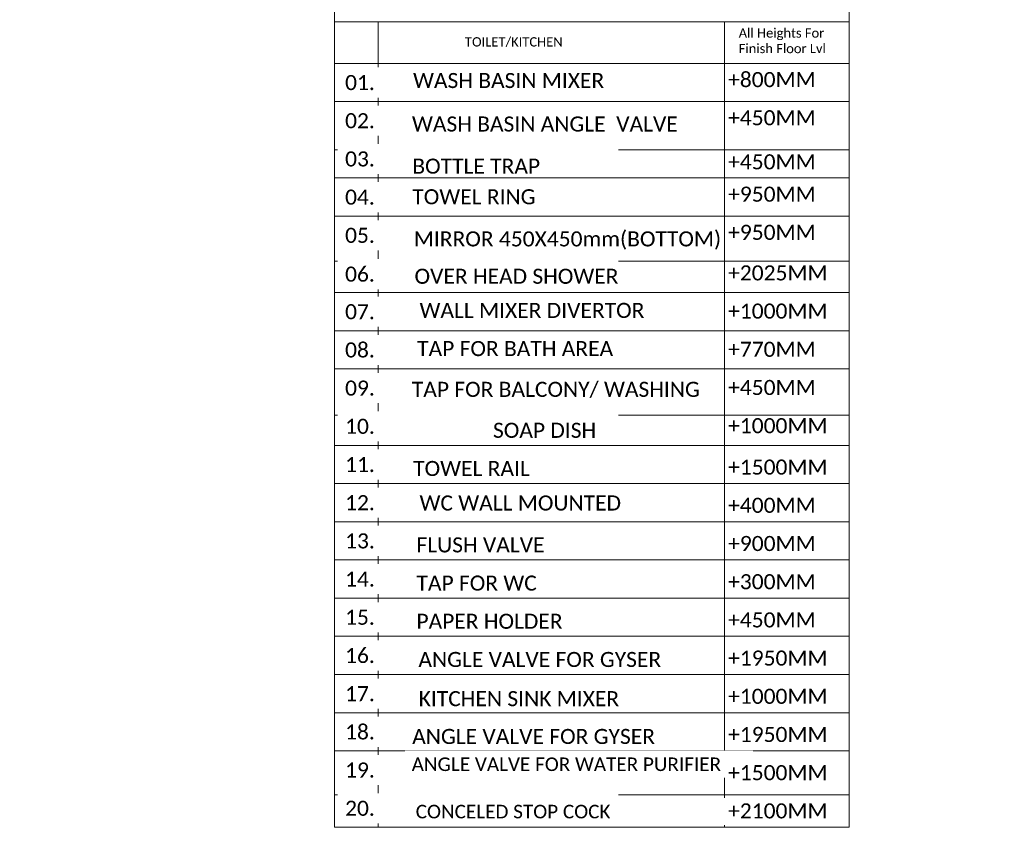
# Model space of a CAD drawing. Header units: inches. Extents: x 113025 to 158499, y 12149 to 30915.
# Tile 7 of 167: x 122549 to 122932, y 20683 to 20997. Entities that reach past the tile are written whole.
import ezdxf

# ---------------------------------------------------------------- set-up
doc = ezdxf.new("R2010")
doc.units = ezdxf.units.IN
doc.header["$MEASUREMENT"] = 0
doc.linetypes.add('AP0200000$0$AP0500G00$0$1', pattern=[0])
for name, color, linetype, lineweight in [('00-ABM  CWS', 200, 'AP0200000$0$AP0500G00$0$1', 0), ('PP-FOMAT BLOCK', 7, 'Continuous', 25), ('PP-Waste Pipe', 3, 'Continuous', 25)]:
    doc.layers.add(name, color=color, linetype=linetype, lineweight=lineweight)
doc.styles.add('DIM_FONT', font='times.ttf', dxfattribs={"width": 0.8})
doc.styles.get("Standard").update_dxf_attribs({"font": 'arial.ttf', "height": 6})

# ---------------------------------------------------------------- blocks, each defined once
blk = doc.blocks.new('zw$F51A')
at = {"layer": '00-ABM  CWS', "color": 20, "lineweight": -3, "insert": (-1356.3, -635.6), "char_height": 125, "attachment_point": 1, "style": 'DIM_FONT'}
blk.add_mtext_dynamic_manual_height_columns('\\pi297.92;WATER METER DETAIL "A" \\P\\pi686.6;ENLARGE VIEW', width=2480.259, gutter_width=750, heights=[0], dxfattribs=at)

msp = doc.modelspace()

# ---------------------------------------------------------------- linework, layer by layer
at = {"layer": 'PP-FOMAT BLOCK', "lineweight": 9}
for p, q in [((122671.61, 20995.81), (122871.71, 20995.81)), ((122671.61, 20946.06), (122871.71, 20946.06)), ((122671.61, 20935.13), (122871.71, 20935.13)), ((122671.61, 20920.27), (122871.71, 20920.27)), ((122671.61, 20902.76), (122871.71, 20902.76)), ((122671.61, 20875.7), (122871.71, 20875.7)), ((122671.61, 20860.84), (122871.71, 20860.84)), ((122671.61, 20842.83), (122871.71, 20842.83)), ((122671.61, 20831.13), (122871.71, 20831.13)), ((122671.61, 20816.27), (122871.71, 20816.27)), ((122671.61, 20801.42), (122871.71, 20801.42)), ((122671.61, 20786.56), (122871.71, 20786.56)), ((122671.61, 20771.7), (122871.71, 20771.7)), ((122671.61, 20756.85), (122871.71, 20756.85)), ((122671.61, 20741.99), (122871.71, 20741.99)), ((122671.61, 20727.13), (122871.71, 20727.13)), ((122671.61, 20712.27), (122871.71, 20712.27))]:
    msp.add_line(p, q, dxfattribs=at)
at = {"layer": 'PP-FOMAT BLOCK', "color": 7, "lineweight": 9}
for p, q in [((122688.53, 20995.81), (122688.53, 20682.56)), ((122823.28, 20995.81), (122823.28, 20682.56)), ((122671.61, 20695.19), (122871.71, 20695.19))]:
    msp.add_line(p, q, dxfattribs=at)
at = {"layer": 'PP-FOMAT BLOCK', "lineweight": 9}
msp.add_lwpolyline([(122671.61, 21011.93), (122871.71, 21011.93), (122871.71, 20682.56), (122671.61, 20682.56)], close=True, dxfattribs=at)
msp.add_lwpolyline([(122671.61, 20995.81), (122671.61, 20727.75)], dxfattribs=at)

# ---------------------------------------------------------------- block references
at = {"layer": 'PP-Waste Pipe', "ltscale": 0.25, "xscale": 0.1283047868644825, "yscale": 0.1283047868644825, "zscale": 0.1283047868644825}
msp.add_blockref('zw$F51A', (122263.87, 20875.43), dxfattribs=at)

# ---------------------------------------------------------------- texts
at = {"layer": 'PP-FOMAT BLOCK', "lineweight": 9, "attachment_point": 1}
for s, insert, char_height, width in [('{\\fCalibri Light|b0|i0|c0|p0;All Heights For Finish Floor Lvl}', (122828.78, 20993.33), 3.6202, 43.4794), ('{\\fCalibri Light|b0|i0|c0|p34;TOILET/KITCHEN}', (122722.3, 20989.88), 3.6202, 103.1316), ('{\\fCalibri Light|b0|i0|c0|p34; WASH BASIN MIXER }', (122700.06, 20975.96), 5.86, 103.3508), ('{\\fCalibri Light|b0|i0|c0|p34; +800MM}', (122822.6, 20976.33), 5.86, 103.3508), ('{\\fCalibri Light|b0|i0|c0|p34; +450MM}', (122822.6, 20961.48), 5.86, 103.3508), ('{\\fCalibri Light|b0|i0|c0|p34; +450MM}', (122822.6, 20944.34), 5.86, 103.3508), ('{\\fCalibri Light|b0|i0|c0|p34; +950MM}', (122822.6, 20931.76), 5.86, 103.3508), ('{\\fCalibri Light|b0|i0|c0|p34; +950MM}', (122822.6, 20916.91), 5.86, 103.3508), ('{\\fCalibri Light|b0|i0|c0|p34; +2025MM}', (122822.6, 20901.14), 5.86, 103.3508), ('{\\fCalibri Light|b0|i0|c0|p34; OVER HEAD SHOWER  }', (122700.64, 20899.82), 5.86, 133.1846), ('{\\fCalibri Light|b0|i0|c0|p34; +1000MM}', (122822.6, 20886.28), 5.86, 103.3508), ('{\\fCalibri Light|b0|i0|c0|p34; +770MM}', (122822.6, 20871.42), 5.86, 103.3508), ('{\\fCalibri Light|b0|i0|c0|p34; +450MM}', (122822.6, 20856.57), 5.86, 103.3508), ('{\\fCalibri Light|b0|i0|c0|p34;  SOAP DISH }', (122729.09, 20839.91), 5.86, 133.1846), ('{\\fCalibri Light|b0|i0|c0|p34; +1000MM}', (122822.6, 20841.71), 5.86, 103.3508), ('{\\fCalibri Light|b0|i0|c0|p34; +1500MM}', (122822.6, 20825.6), 5.86, 103.3508), ('{\\fCalibri Light|b0|i0|c0|p34; +400MM}', (122822.6, 20810.74), 5.86, 103.3508), ('{\\fCalibri Light|b0|i0|c0|p34; +900MM}', (122822.6, 20795.88), 5.86, 103.3508), ('{\\fCalibri Light|b0|i0|c0|p34; +300MM}', (122822.6, 20781.02), 5.86, 103.3508), ('{\\fCalibri Light|b0|i0|c0|p34; +450MM}', (122822.6, 20766.17), 5.86, 103.3508), ('{\\fCalibri Light|b0|i0|c0|p34; +1950MM}', (122822.6, 20751.31), 5.86, 103.3508), ('{\\fCalibri Light|b0|i0|c0|p34; +1000MM}', (122822.6, 20736.45), 5.86, 103.3508), ('{\\fCalibri Light|b0|i0|c0|p34; +1950MM}', (122822.6, 20721.6), 5.86, 103.3508), ('{\\fCalibri Light|b0|i0|c0|p34; +1500MM}', (122822.6, 20706.74), 5.86, 103.3508), ('{\\fCalibri Light|b0|i0|c0|p34; +2100MM}', (122822.6, 20691.88), 5.86, 103.3508)]:
    msp.add_mtext(s, dxfattribs=dict(at, insert=insert, char_height=char_height, width=width))

# ---------------------------------------------------------------- next in the draw order: texts
at = {"layer": 'PP-FOMAT BLOCK', "lineweight": 9, "char_height": 5.86, "width": 103.3508, "attachment_point": 1, "bg_fill": 2}
for s, insert in [('{\\fCalibri Light|b0|i0|c0|p34;01.}', (122675.69, 20975.18)), ('{\\fCalibri Light|b0|i0|c0|p34;03.}', (122675.69, 20945.47)), ('{\\fCalibri Light|b0|i0|c0|p34;04.}', (122675.69, 20930.61)), ('{\\fCalibri Light|b0|i0|c0|p34;05.}', (122675.69, 20915.76)), ('{\\fCalibri Light|b0|i0|c0|p34;06.}', (122675.69, 20900.66)), ('{\\fCalibri Light|b0|i0|c0|p34;07.}', (122675.69, 20886.04)), ('{\\fCalibri Light|b0|i0|c0|p34;08.}', (122675.69, 20871.18)), ('{\\fCalibri Light|b0|i0|c0|p34;09.}', (122675.69, 20856.33)), ('{\\fCalibri Light|b0|i0|c0|p34;10.}', (122675.69, 20841.47)), ('{\\fCalibri Light|b0|i0|c0|p34;11.}', (122675.69, 20826.61)), ('{\\fCalibri Light|b0|i0|c0|p34;12.}', (122675.69, 20811.76)), ('{\\fCalibri Light|b0|i0|c0|p34;13.}', (122675.69, 20796.9)), ('{\\fCalibri Light|b0|i0|c0|p34;14.}', (122675.69, 20782.04)), ('{\\fCalibri Light|b0|i0|c0|p34;15.}', (122675.69, 20767.19)), ('{\\fCalibri Light|b0|i0|c0|p34;16.}', (122675.69, 20752.33)), ('{\\fCalibri Light|b0|i0|c0|p34;17.}', (122675.69, 20737.47)), ('{\\fCalibri Light|b0|i0|c0|p34;18.}', (122675.69, 20722.61)), ('{\\fCalibri Light|b0|i0|c0|p34;19.}', (122675.69, 20707.76)), ('{\\fCalibri Light|b0|i0|c0|p34;20.}', (122675.69, 20692.9))]:
    msp.add_mtext(s, dxfattribs=dict(at, insert=insert))

# ---------------------------------------------------------------- next in the draw order: linework, layer by layer
at = {"layer": 'PP-FOMAT BLOCK', "lineweight": 9}
for p, q in [((122671.61, 20979.7), (122871.71, 20979.7)), ((122671.61, 20964.84), (122871.71, 20964.84)), ((122671.61, 20890.56), (122871.71, 20890.56))]:
    msp.add_line(p, q, dxfattribs=at)

# ---------------------------------------------------------------- next in the draw order: texts
at = {"layer": 'PP-FOMAT BLOCK', "lineweight": 9, "char_height": 5.86, "attachment_point": 1}
for s, insert, width in [('{\\fCalibri Light|b0|i0|c0|p34; BOTTLE TRAP}', (122699.77, 20942.66), 103.3508), ('{\\fCalibri Light|b0|i0|c0|p34; TOWEL RING }', (122699.77, 20930.75), 103.3508), ('{\\fCalibri Light|b0|i0|c0|p34;  MIRROR 450X450mm(BOTTOM) }', (122698.28, 20914.36), 138.5836), ('{\\fCalibri Light|b0|i0|c0|p34; WALL MIXER DIVERTOR }', (122702.58, 20886.55), 133.1846), ('{\\fCalibri Light|b0|i0|c0|p34; TAP FOR BATH AREA }', (122701.65, 20871.7), 133.1846), ('{\\fCalibri Light|b0|i0|c0|p34; TAP FOR BALCONY/ WASHING}', (122699.59, 20855.84), 137.1151), ('{\\fCalibri Light|b0|i0|c0|p34; TOWEL RAIL }', (122700.1, 20825.06), 133.1846), ('{\\fCalibri Light|b0|i0|c0|p34;  WC WALL MOUNTED  }', (122700.52, 20811.64), 159.5189), ('{\\fCalibri Light|b0|i0|c0|p34; FLUSH VALVE}  ', (122701.39, 20795.34), 133.1846), ('{\\fCalibri Light|b0|i0|c0|p34; TAP FOR WC}', (122701.39, 20780.49), 133.1846), ('{\\fCalibri Light|b0|i0|c0|p34; PAPER HOLDER} ', (122701.39, 20765.63), 133.1846), ('{\\fCalibri Light|b0|i0|c0|p34;  ANGLE VALVE FOR GYSER} ', (122700.08, 20750.77), 176.3859), ('{\\fCalibri Light|b0|i0|c0|p34;KITCHEN SINK MIXER} ', (122704.32, 20735.53), 133.1846), ('{\\fCalibri Light|b0|i0|c0|p34; ANGLE VALVE FOR GYSER }', (122699.73, 20720.83), 133.1846)]:
    msp.add_mtext(s, dxfattribs=dict(at, insert=insert, width=width))
at = {"layer": 'PP-FOMAT BLOCK', "lineweight": 9, "char_height": 5.274, "attachment_point": 1, "bg_fill": 2}
for s, insert, width in [('{\\fCalibri Light|b0|i0|c0|p34;ANGLE VALVE FOR WATER PURIFIER }', (122701.6, 20709.72), 130.1112), ('{\\fCalibri Light|b0|i0|c0|p34; CONCELED STOP COCK  }', (122701.31, 20691.31), 133.1846)]:
    msp.add_mtext(s, dxfattribs=dict(at, insert=insert, width=width))

# ---------------------------------------------------------------- next in the draw order: texts
at = {"layer": 'PP-FOMAT BLOCK', "lineweight": 9, "insert": (122675.69, 20960.33), "char_height": 5.86, "width": 103.3508, "attachment_point": 1, "bg_fill": 2}
msp.add_mtext('{\\fCalibri Light|b0|i0|c0|p34;02.}', dxfattribs=at)

# ---------------------------------------------------------------- next in the draw order: texts
at = {"layer": 'PP-FOMAT BLOCK', "lineweight": 9, "insert": (122699.64, 20959.05), "char_height": 5.86, "width": 112.6817, "attachment_point": 1}
msp.add_mtext('{\\fCalibri Light|b0|i0|c0|p34; WASH BASIN ANGLE  VALVE }', dxfattribs=at)

doc.saveas('drawing.dxf')
